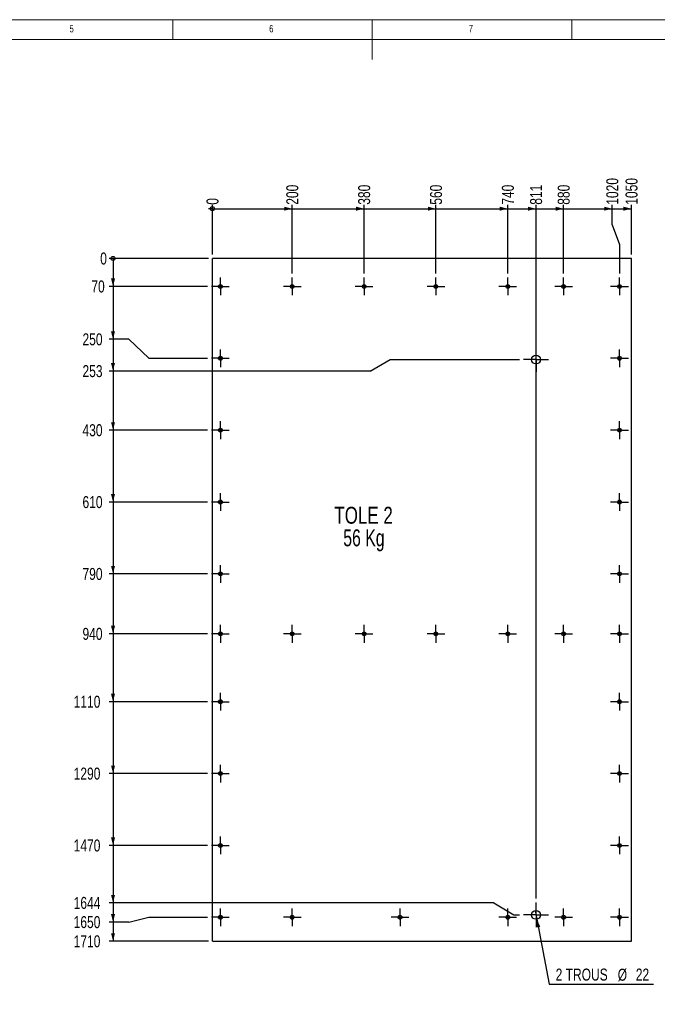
# Model space of a CAD drawing. Header units: millimetres. Extents: x 5 to 589, y 5 to 415.
# Tile 8 of 11: x 209 to 368, y 168 to 415. Entities that reach past the tile are written whole.
import ezdxf

# ---------------------------------------------------------------- set-up
doc = ezdxf.new("R2010")
doc.units = ezdxf.units.MM
doc.linetypes.add('CENTERX2', pattern=[20.32, 12.7, -2.54, 2.54, -2.54])
for name, color, linetype in [('COTES', 1, 'Continuous'), ('NOTES', 6, 'Continuous'), ('TRAIT-MIXTES', 3, 'CENTERX2')]:
    doc.layers.add(name, color=color, linetype=linetype)
doc.layers.add('TRAIT-FORT', color=4, linetype='Continuous', lineweight=25)
doc.styles.add('SLDTEXTSTYLE0', font='TXT', dxfattribs={"width": 0.75})
doc.styles.add('SLDTEXTSTYLE3', font='TXT', dxfattribs={"width": 0.7})
doc.dimstyles.new('SLDDIMSTYLE0', dxfattribs={"dimtxt": 3, "dimasz": 0.333333, "dimexe": 0, "dimexo": 0.0625, "dimgap": 0.75, "dimtad": 0, "dimtih": 1, "dimtoh": 1, "dimdec": 0, "dimlfac": 10, "dimrnd": 1e-09, "dimdsep": 46, "dimtxsty": 'SLDTEXTSTYLE0', "dimblk1": 'ORIGIN', "dimblk2": 'ORIGIN', "dimsah": 1, "dimcen": 0.09, "dimadec": 0, "dimazin": 2, "dimtfac": 1, "dimtdec": 0, "dimtofl": 0, "dimtmove": 0, "dimatfit": 3, "dimldrblk": 'ORIGIN', "dimfxl": 1, "dimfrac": 2, "dimtolj": 1, "dimtzin": 12, "dimarcsym": 0})
doc.dimstyles.new('SLDDIMSTYLE1', dxfattribs={"dimtxt": 3, "dimasz": 2, "dimexe": 0, "dimexo": 0.0625, "dimgap": 0.75, "dimtad": 0, "dimtih": 1, "dimtoh": 1, "dimdec": 0, "dimlfac": 10, "dimrnd": 1e-09, "dimzin": 12, "dimdsep": 46, "dimtxsty": 'SLDTEXTSTYLE0', "dimsah": 1, "dimcen": 0.09, "dimadec": 0, "dimazin": 3, "dimtfac": 1, "dimtdec": 0, "dimtofl": 0, "dimtmove": 0, "dimatfit": 3, "dimfxl": 1, "dimfrac": 2, "dimtolj": 1, "dimtzin": 12, "dimarcsym": 0})
doc.dimstyles.new('SLDDIMSTYLE2', dxfattribs={"dimtxt": 3, "dimasz": 2, "dimexe": 0, "dimexo": 0.0625, "dimgap": 0.75, "dimtad": 0, "dimtih": 1, "dimtoh": 1, "dimdec": 0, "dimlfac": 10, "dimrnd": 1e-09, "dimzin": 12, "dimdsep": 46, "dimtxsty": 'SLDTEXTSTYLE0', "dimblk1": 'NONE', "dimsah": 1, "dimcen": 0, "dimadec": 0, "dimazin": 3, "dimtfac": 1, "dimtdec": 0, "dimtmove": 0, "dimatfit": 3, "dimldrblk": 'NONE', "dimfxl": 1, "dimfrac": 2, "dimtolj": 1, "dimtzin": 12, "dimarcsym": 0})

# ---------------------------------------------------------------- blocks, each defined once
blk = doc.blocks.new('_Origin')
at = {"color": 0, "linetype": 'ByBlock', "lineweight": -2}
blk.add_line((0, 0), (-1, 0), dxfattribs=at)
blk.add_circle((0, 0), 0.5, dxfattribs=at)
blk = doc.blocks.new('_D_30')
at = {"layer": 'COTES', "color": 1, "transparency": 16777216}
blk.add_line((256.93, 356.2), (256.93, 368.66), dxfattribs=at)
blk.add_blockref('_Origin', (256.93, 367.66), dxfattribs=at)
at = {"layer": 'COTES', "color": 1, "transparency": 16777216, "insert": (255.45, 368.66), "char_height": 3, "attachment_point": 1, "rotation": 90, "style": 'SLDTEXTSTYLE0'}
blk.add_mtext('0', dxfattribs=at)
blk = doc.blocks.new('_D_31')
at = {"layer": 'COTES', "color": 1, "transparency": 16777216}
for p, q in [((256.93, 367.66), (276.93, 367.66)), ((276.93, 351.43), (276.93, 368.66))]:
    blk.add_line(p, q, dxfattribs=at)
blk.add_solid([(276.93, 367.66), (274.93, 368.16), (274.93, 367.16)], dxfattribs=at)
at = {"layer": 'COTES', "color": 1, "transparency": 16777216, "insert": (275.45, 368.66), "char_height": 3, "attachment_point": 1, "rotation": 90, "style": 'SLDTEXTSTYLE0'}
blk.add_mtext('200', dxfattribs=at)
blk = doc.blocks.new('_D_32')
at = {"layer": 'COTES', "color": 1, "transparency": 16777216}
for p, q in [((276.93, 367.66), (294.93, 367.66)), ((294.93, 351.43), (294.93, 368.66))]:
    blk.add_line(p, q, dxfattribs=at)
blk.add_solid([(294.93, 367.66), (292.93, 368.16), (292.93, 367.16)], dxfattribs=at)
at = {"layer": 'COTES', "color": 1, "transparency": 16777216, "insert": (293.45, 368.66), "char_height": 3, "attachment_point": 1, "rotation": 90, "style": 'SLDTEXTSTYLE0'}
blk.add_mtext('380', dxfattribs=at)
blk = doc.blocks.new('_D_33')
at = {"layer": 'COTES', "color": 1, "transparency": 16777216}
for p, q in [((294.93, 367.66), (312.93, 367.66)), ((312.93, 351.43), (312.93, 368.66))]:
    blk.add_line(p, q, dxfattribs=at)
blk.add_solid([(312.93, 367.66), (310.93, 368.16), (310.93, 367.16)], dxfattribs=at)
at = {"layer": 'COTES', "color": 1, "transparency": 16777216, "insert": (311.45, 368.66), "char_height": 3, "attachment_point": 1, "rotation": 90, "style": 'SLDTEXTSTYLE0'}
blk.add_mtext('560', dxfattribs=at)
blk = doc.blocks.new('_D_34')
at = {"layer": 'COTES', "color": 1, "transparency": 16777216}
for p, q in [((312.93, 367.66), (330.93, 367.66)), ((330.93, 351.43), (330.93, 368.66))]:
    blk.add_line(p, q, dxfattribs=at)
blk.add_solid([(330.93, 367.66), (328.93, 368.16), (328.93, 367.16)], dxfattribs=at)
at = {"layer": 'COTES', "color": 1, "transparency": 16777216, "insert": (329.45, 368.66), "char_height": 3, "attachment_point": 1, "rotation": 90, "style": 'SLDTEXTSTYLE0'}
blk.add_mtext('740', dxfattribs=at)
blk = doc.blocks.new('_D_35')
at = {"layer": 'COTES', "color": 1, "transparency": 16777216}
for p, q in [((330.93, 367.66), (338.01, 367.66)), ((338.01, 194.9), (338.01, 368.66))]:
    blk.add_line(p, q, dxfattribs=at)
blk.add_solid([(338.01, 367.66), (336.01, 368.16), (336.01, 367.16)], dxfattribs=at)
at = {"layer": 'COTES', "color": 1, "transparency": 16777216, "insert": (336.52, 368.66), "char_height": 3, "attachment_point": 1, "rotation": 90, "style": 'SLDTEXTSTYLE0'}
blk.add_mtext('811', dxfattribs=at)
blk = doc.blocks.new('_D_36')
at = {"layer": 'COTES', "color": 1, "transparency": 16777216}
for p, q in [((338.01, 367.66), (344.93, 367.66)), ((344.93, 351.43), (344.93, 368.66))]:
    blk.add_line(p, q, dxfattribs=at)
blk.add_solid([(344.93, 367.66), (342.93, 368.16), (342.93, 367.16)], dxfattribs=at)
at = {"layer": 'COTES', "color": 1, "transparency": 16777216, "insert": (343.44, 368.66), "char_height": 3, "attachment_point": 1, "rotation": 90, "style": 'SLDTEXTSTYLE0'}
blk.add_mtext('880', dxfattribs=at)
blk = doc.blocks.new('_D_37')
at = {"layer": 'COTES', "color": 1, "transparency": 16777216}
for p, q in [((344.93, 367.66), (357.11, 367.66)), ((357.11, 363.66), (357.11, 368.66)), ((357.11, 363.66), (358.93, 358.66)), ((358.93, 358.66), (358.93, 351.43))]:
    blk.add_line(p, q, dxfattribs=at)
blk.add_solid([(357.11, 367.66), (355.11, 368.16), (355.11, 367.16)], dxfattribs=at)
at = {"layer": 'COTES', "color": 1, "transparency": 16777216, "insert": (355.62, 368.66), "char_height": 3, "attachment_point": 1, "rotation": 90, "style": 'SLDTEXTSTYLE0'}
blk.add_mtext('1020', dxfattribs=at)
blk = doc.blocks.new('_D_38')
at = {"layer": 'COTES', "color": 1, "transparency": 16777216}
for p, q in [((357.11, 367.66), (361.92, 367.66)), ((361.92, 356.2), (361.92, 368.66))]:
    blk.add_line(p, q, dxfattribs=at)
blk.add_solid([(361.92, 367.66), (359.92, 368.16), (359.92, 367.16)], dxfattribs=at)
at = {"layer": 'COTES', "color": 1, "transparency": 16777216, "insert": (360.43, 368.66), "char_height": 3, "attachment_point": 1, "rotation": 90, "style": 'SLDTEXTSTYLE0'}
blk.add_mtext('1050', dxfattribs=at)
blk = doc.blocks.new('_D_39')
at = {"layer": 'COTES', "color": 1, "transparency": 16777216}
blk.add_line((255.93, 355.2), (231.04, 355.2), dxfattribs=at)
blk.add_blockref('_Origin', (232.04, 355.2), dxfattribs=at)
at = {"layer": 'COTES', "color": 1, "transparency": 16777216, "insert": (228.83, 356.69), "char_height": 3, "attachment_point": 1, "style": 'SLDTEXTSTYLE0'}
blk.add_mtext('0', dxfattribs=at)
blk = doc.blocks.new('_D_40')
at = {"layer": 'COTES', "color": 1, "transparency": 16777216}
for p, q in [((232.04, 355.2), (232.04, 348.2)), ((255.71, 348.2), (231.04, 348.2))]:
    blk.add_line(p, q, dxfattribs=at)
blk.add_solid([(232.04, 348.2), (232.54, 350.2), (231.54, 350.2)], dxfattribs=at)
at = {"layer": 'COTES', "color": 1, "transparency": 16777216, "insert": (226.61, 349.69), "char_height": 3, "attachment_point": 1, "style": 'SLDTEXTSTYLE0'}
blk.add_mtext('70', dxfattribs=at)
blk = doc.blocks.new('_D_41')
at = {"layer": 'COTES', "color": 1, "transparency": 16777216}
for p, q in [((232.04, 348.2), (232.04, 334.96)), ((236.04, 334.96), (231.04, 334.96)), ((236.04, 334.96), (241.04, 330.2)), ((241.04, 330.2), (255.71, 330.2))]:
    blk.add_line(p, q, dxfattribs=at)
blk.add_solid([(232.04, 334.96), (232.54, 336.96), (231.54, 336.96)], dxfattribs=at)
at = {"layer": 'COTES', "color": 1, "transparency": 16777216, "insert": (224.39, 336.45), "char_height": 3, "attachment_point": 1, "style": 'SLDTEXTSTYLE0'}
blk.add_mtext('250', dxfattribs=at)
blk = doc.blocks.new('_D_42')
at = {"layer": 'COTES', "color": 1, "transparency": 16777216}
for p, q in [((232.04, 334.96), (232.04, 327.01)), ((296.43, 327.01), (301.43, 329.88)), ((301.43, 329.88), (333.91, 329.88)), ((296.43, 327.01), (231.04, 327.01))]:
    blk.add_line(p, q, dxfattribs=at)
blk.add_solid([(232.04, 327.01), (232.54, 329.01), (231.54, 329.01)], dxfattribs=at)
at = {"layer": 'COTES', "color": 1, "transparency": 16777216, "insert": (224.39, 328.49), "char_height": 3, "attachment_point": 1, "style": 'SLDTEXTSTYLE0'}
blk.add_mtext('253', dxfattribs=at)
blk = doc.blocks.new('_D_43')
at = {"layer": 'COTES', "color": 1, "transparency": 16777216}
for p, q in [((232.04, 327.01), (232.04, 312.2)), ((255.71, 312.2), (231.04, 312.2))]:
    blk.add_line(p, q, dxfattribs=at)
blk.add_solid([(232.04, 312.2), (232.54, 314.2), (231.54, 314.2)], dxfattribs=at)
at = {"layer": 'COTES', "color": 1, "transparency": 16777216, "insert": (224.39, 313.69), "char_height": 3, "attachment_point": 1, "style": 'SLDTEXTSTYLE0'}
blk.add_mtext('430', dxfattribs=at)
blk = doc.blocks.new('_D_44')
at = {"layer": 'COTES', "color": 1, "transparency": 16777216}
for p, q in [((232.04, 312.2), (232.04, 294.2)), ((255.71, 294.2), (231.04, 294.2))]:
    blk.add_line(p, q, dxfattribs=at)
blk.add_solid([(232.04, 294.2), (232.54, 296.2), (231.54, 296.2)], dxfattribs=at)
at = {"layer": 'COTES', "color": 1, "transparency": 16777216, "insert": (224.39, 295.69), "char_height": 3, "attachment_point": 1, "style": 'SLDTEXTSTYLE0'}
blk.add_mtext('610', dxfattribs=at)
blk = doc.blocks.new('_D_45')
at = {"layer": 'COTES', "color": 1, "transparency": 16777216}
for p, q in [((232.04, 294.2), (232.04, 276.2)), ((255.71, 276.2), (231.04, 276.2))]:
    blk.add_line(p, q, dxfattribs=at)
blk.add_solid([(232.04, 276.2), (232.54, 278.2), (231.54, 278.2)], dxfattribs=at)
at = {"layer": 'COTES', "color": 1, "transparency": 16777216, "insert": (224.39, 277.69), "char_height": 3, "attachment_point": 1, "style": 'SLDTEXTSTYLE0'}
blk.add_mtext('790', dxfattribs=at)
blk = doc.blocks.new('_D_46')
at = {"layer": 'COTES', "color": 1, "transparency": 16777216}
for p, q in [((232.04, 276.2), (232.04, 261.2)), ((255.71, 261.2), (231.04, 261.2))]:
    blk.add_line(p, q, dxfattribs=at)
blk.add_solid([(232.04, 261.2), (232.54, 263.2), (231.54, 263.2)], dxfattribs=at)
at = {"layer": 'COTES', "color": 1, "transparency": 16777216, "insert": (224.39, 262.69), "char_height": 3, "attachment_point": 1, "style": 'SLDTEXTSTYLE0'}
blk.add_mtext('940', dxfattribs=at)
blk = doc.blocks.new('_D_47')
at = {"layer": 'COTES', "color": 1, "transparency": 16777216}
for p, q in [((232.04, 261.2), (232.04, 244.2)), ((255.71, 244.2), (231.04, 244.2))]:
    blk.add_line(p, q, dxfattribs=at)
blk.add_solid([(232.04, 244.2), (232.54, 246.2), (231.54, 246.2)], dxfattribs=at)
at = {"layer": 'COTES', "color": 1, "transparency": 16777216, "insert": (222.18, 245.69), "char_height": 3, "attachment_point": 1, "style": 'SLDTEXTSTYLE0'}
blk.add_mtext('1110', dxfattribs=at)
blk = doc.blocks.new('_D_48')
at = {"layer": 'COTES', "color": 1, "transparency": 16777216}
for p, q in [((232.04, 244.2), (232.04, 226.2)), ((255.71, 226.2), (231.04, 226.2))]:
    blk.add_line(p, q, dxfattribs=at)
blk.add_solid([(232.04, 226.2), (232.54, 228.2), (231.54, 228.2)], dxfattribs=at)
at = {"layer": 'COTES', "color": 1, "transparency": 16777216, "insert": (222.18, 227.69), "char_height": 3, "attachment_point": 1, "style": 'SLDTEXTSTYLE0'}
blk.add_mtext('1290', dxfattribs=at)
blk = doc.blocks.new('_D_49')
at = {"layer": 'COTES', "color": 1, "transparency": 16777216}
for p, q in [((232.04, 226.2), (232.04, 208.2)), ((255.71, 208.2), (231.04, 208.2))]:
    blk.add_line(p, q, dxfattribs=at)
blk.add_solid([(232.04, 208.2), (232.54, 210.2), (231.54, 210.2)], dxfattribs=at)
at = {"layer": 'COTES', "color": 1, "transparency": 16777216, "insert": (222.18, 209.69), "char_height": 3, "attachment_point": 1, "style": 'SLDTEXTSTYLE0'}
blk.add_mtext('1470', dxfattribs=at)
blk = doc.blocks.new('_D_50')
at = {"layer": 'COTES', "color": 1, "transparency": 16777216}
for p, q in [((232.04, 208.2), (232.04, 193.82)), ((327.41, 193.82), (231.04, 193.82)), ((327.41, 193.82), (332.41, 190.8)), ((332.41, 190.8), (333.91, 190.8))]:
    blk.add_line(p, q, dxfattribs=at)
blk.add_solid([(232.04, 193.82), (232.54, 195.82), (231.54, 195.82)], dxfattribs=at)
at = {"layer": 'COTES', "color": 1, "transparency": 16777216, "insert": (222.18, 195.31), "char_height": 3, "attachment_point": 1, "style": 'SLDTEXTSTYLE0'}
blk.add_mtext('1644', dxfattribs=at)
blk = doc.blocks.new('_D_51')
at = {"layer": 'COTES', "color": 1, "transparency": 16777216}
for p, q in [((232.04, 193.82), (232.04, 189.01)), ((236.04, 189.01), (241.04, 190.2)), ((241.04, 190.2), (255.71, 190.2)), ((236.04, 189.01), (231.04, 189.01))]:
    blk.add_line(p, q, dxfattribs=at)
blk.add_solid([(232.04, 189.01), (232.54, 191.01), (231.54, 191.01)], dxfattribs=at)
at = {"layer": 'COTES', "color": 1, "transparency": 16777216, "insert": (222.18, 190.5), "char_height": 3, "attachment_point": 1, "style": 'SLDTEXTSTYLE0'}
blk.add_mtext('1650', dxfattribs=at)
blk = doc.blocks.new('_D_52')
at = {"layer": 'COTES', "color": 1, "transparency": 16777216}
for p, q in [((232.04, 189.01), (232.04, 184.2)), ((255.93, 184.2), (231.04, 184.2))]:
    blk.add_line(p, q, dxfattribs=at)
blk.add_solid([(232.04, 184.2), (232.54, 186.2), (231.54, 186.2)], dxfattribs=at)
at = {"layer": 'COTES', "color": 1, "transparency": 16777216, "insert": (222.18, 185.69), "char_height": 3, "attachment_point": 1, "style": 'SLDTEXTSTYLE0'}
blk.add_mtext('1710', dxfattribs=at)
blk = doc.blocks.new('_D_53')
at = {"layer": 'COTES', "color": 1, "transparency": 16777216}
for p, q in [((337.8, 191.88), (338.22, 189.72)), ((338.22, 189.72), (341.34, 173.45)), ((341.34, 173.45), (367.43, 173.45))]:
    blk.add_line(p, q, dxfattribs=at)
blk.add_solid([(338.22, 189.72), (338.1, 187.66), (339.08, 187.85)], dxfattribs=at)
at = {"layer": 'COTES', "color": 1, "transparency": 16777216, "char_height": 3, "attachment_point": 1, "style": 'SLDTEXTSTYLE0'}
for s, insert in [('2 TROUS', (342.93, 177.36)), ('%%c', (358.48, 177.32)), ('22', (363, 177.36))]:
    blk.add_mtext(s, dxfattribs=dict(at, insert=insert))
blk = doc.blocks.new('_None')
blk = doc.blocks.new('SW_NOTE_5')
at = {"layer": 'NOTES', "color": 0, "char_height": 4.233, "attachment_point": 2}
for s, insert, style in [('TOLE 2', (8.53, 5.46), 'SLDTEXTSTYLE0'), ('56 Kg', (8.61, -0.19), 'SLDTEXTSTYLE3')]:
    blk.add_mtext(s, dxfattribs=dict(at, insert=insert, style=style))
blk = doc.blocks.new('SW_CENTERMARKSYMBOL_40')
at = {"layer": 'TRAIT-MIXTES', "color": 0}
for p, q in [((0, 2), (0, 3.1)), ((-2, 0), (-3.1, 0)), ((0, 0), (-2, 0)), ((0, 0), (0, 2)), ((0, 0), (0, -2)), ((0, 0), (2, 0)), ((2, 0), (3.1, 0)), ((0, -2), (0, -3.1))]:
    blk.add_line(p, q, dxfattribs=at)
blk = doc.blocks.new('SW_CENTERMARKSYMBOL_41')
at = {"layer": 'TRAIT-MIXTES', "color": 0}
for p, q in [((0, 2), (0, 3.1)), ((0, 0), (-2, 0)), ((0, 0), (0, 2)), ((0, 0), (0, -2)), ((0, 0), (2, 0)), ((2, 0), (3.1, 0)), ((-2, 0), (-3.1, 0)), ((0, -2), (0, -3.1))]:
    blk.add_line(p, q, dxfattribs=at)
blk = doc.blocks.new('SW_CENTERMARKSYMBOL_42')
at = {"layer": 'TRAIT-MIXTES', "color": 0}
for p, q in [((-2, 0), (-2.225, 0)), ((0, 0), (-2, 0)), ((0, 2), (0, 2.225)), ((0, 0), (0, 2)), ((0, 0), (0, -2)), ((0, 0), (2, 0)), ((2, 0), (2.225, 0)), ((0, -2), (0, -2.225))]:
    blk.add_line(p, q, dxfattribs=at)
blk = doc.blocks.new('SW_CENTERMARKSYMBOL_43')
at = {"layer": 'TRAIT-MIXTES', "color": 0}
for p, q in [((-2, 0), (-2.225, 0)), ((0, 0), (-2, 0)), ((0, 2), (0, 2.225)), ((0, 0), (0, 2)), ((0, 0), (0, -2)), ((0, 0), (2, 0)), ((2, 0), (2.225, 0)), ((0, -2), (0, -2.225))]:
    blk.add_line(p, q, dxfattribs=at)
blk = doc.blocks.new('SW_CENTERMARKSYMBOL_44')
at = {"layer": 'TRAIT-MIXTES', "color": 0}
for p, q in [((-2, 0), (-2.225, 0)), ((0, 0), (-2, 0)), ((0, 2), (0, 2.225)), ((0, 0), (0, 2)), ((0, 0), (0, -2)), ((0, 0), (2, 0)), ((2, 0), (2.225, 0)), ((0, -2), (0, -2.225))]:
    blk.add_line(p, q, dxfattribs=at)
blk = doc.blocks.new('SW_CENTERMARKSYMBOL_45')
at = {"layer": 'TRAIT-MIXTES', "color": 0}
for p, q in [((-2, 0), (-2.225, 0)), ((0, 0), (-2, 0)), ((0, 2), (0, 2.225)), ((0, 0), (0, 2)), ((0, 0), (0, -2)), ((0, 0), (2, 0)), ((2, 0), (2.225, 0)), ((0, -2), (0, -2.225))]:
    blk.add_line(p, q, dxfattribs=at)
blk = doc.blocks.new('SW_CENTERMARKSYMBOL_46')
at = {"layer": 'TRAIT-MIXTES', "color": 0}
for p, q in [((-2, 0), (-2.225, 0)), ((0, 0), (-2, 0)), ((0, 2), (0, 2.225)), ((0, 0), (0, 2)), ((0, 0), (0, -2)), ((0, 0), (2, 0)), ((2, 0), (2.225, 0)), ((0, -2), (0, -2.225))]:
    blk.add_line(p, q, dxfattribs=at)
blk = doc.blocks.new('SW_CENTERMARKSYMBOL_47')
at = {"layer": 'TRAIT-MIXTES', "color": 0}
for p, q in [((-2, 0), (-2.225, 0)), ((0, 0), (-2, 0)), ((0, 2), (0, 2.225)), ((0, 0), (0, 2)), ((0, 0), (0, -2)), ((0, 0), (2, 0)), ((2, 0), (2.225, 0)), ((0, -2), (0, -2.225))]:
    blk.add_line(p, q, dxfattribs=at)
blk = doc.blocks.new('SW_CENTERMARKSYMBOL_48')
at = {"layer": 'TRAIT-MIXTES', "color": 0}
for p, q in [((-2, 0), (-2.225, 0)), ((0, 0), (-2, 0)), ((0, 2), (0, 2.225)), ((0, 0), (0, 2)), ((0, 0), (0, -2)), ((0, 0), (2, 0)), ((2, 0), (2.225, 0)), ((0, -2), (0, -2.225))]:
    blk.add_line(p, q, dxfattribs=at)
blk = doc.blocks.new('SW_CENTERMARKSYMBOL_49')
at = {"layer": 'TRAIT-MIXTES', "color": 0}
for p, q in [((-2, 0), (-2.225, 0)), ((0, 0), (-2, 0)), ((0, 2), (0, 2.225)), ((0, 0), (0, 2)), ((0, 0), (0, -2)), ((0, 0), (2, 0)), ((2, 0), (2.225, 0)), ((0, -2), (0, -2.225))]:
    blk.add_line(p, q, dxfattribs=at)
blk = doc.blocks.new('SW_CENTERMARKSYMBOL_50')
at = {"layer": 'TRAIT-MIXTES', "color": 0}
for p, q in [((0, 0), (-2, 0)), ((0, 2), (0, 2.225)), ((0, 0), (0, 2)), ((0, 0), (0, -2)), ((0, 0), (2, 0)), ((2, 0), (2.225, 0)), ((-2, 0), (-2.225, 0)), ((0, -2), (0, -2.225))]:
    blk.add_line(p, q, dxfattribs=at)
blk = doc.blocks.new('SW_CENTERMARKSYMBOL_51')
at = {"layer": 'TRAIT-MIXTES', "color": 0}
for p, q in [((-2, 0), (-2.225, 0)), ((0, 0), (-2, 0)), ((0, 2), (0, 2.225)), ((0, 0), (0, 2)), ((0, 0), (0, -2)), ((0, 0), (2, 0)), ((2, 0), (2.225, 0)), ((0, -2), (0, -2.225))]:
    blk.add_line(p, q, dxfattribs=at)
blk = doc.blocks.new('SW_CENTERMARKSYMBOL_52')
at = {"layer": 'TRAIT-MIXTES', "color": 0}
for p, q in [((-2, 0), (-2.225, 0)), ((0, 0), (-2, 0)), ((0, 2), (0, 2.225)), ((0, 0), (0, 2)), ((0, 0), (0, -2)), ((0, 0), (2, 0)), ((2, 0), (2.225, 0)), ((0, -2), (0, -2.225))]:
    blk.add_line(p, q, dxfattribs=at)
blk = doc.blocks.new('SW_CENTERMARKSYMBOL_53')
at = {"layer": 'TRAIT-MIXTES', "color": 0}
for p, q in [((-2, 0), (-2.225, 0)), ((0, 0), (-2, 0)), ((0, 2), (0, 2.225)), ((0, 0), (0, 2)), ((0, 0), (0, -2)), ((0, 0), (2, 0)), ((2, 0), (2.225, 0)), ((0, -2), (0, -2.225))]:
    blk.add_line(p, q, dxfattribs=at)
blk = doc.blocks.new('SW_CENTERMARKSYMBOL_54')
at = {"layer": 'TRAIT-MIXTES', "color": 0}
for p, q in [((-2, 0), (-2.225, 0)), ((0, 0), (-2, 0)), ((0, 2), (0, 2.225)), ((0, 0), (0, 2)), ((0, 0), (0, -2)), ((0, 0), (2, 0)), ((2, 0), (2.225, 0)), ((0, -2), (0, -2.225))]:
    blk.add_line(p, q, dxfattribs=at)
blk = doc.blocks.new('SW_CENTERMARKSYMBOL_55')
at = {"layer": 'TRAIT-MIXTES', "color": 0}
for p, q in [((-2, 0), (-2.225, 0)), ((0, 0), (-2, 0)), ((0, 2), (0, 2.225)), ((0, 0), (0, 2)), ((0, 0), (0, -2)), ((0, 0), (2, 0)), ((2, 0), (2.225, 0)), ((0, -2), (0, -2.225))]:
    blk.add_line(p, q, dxfattribs=at)
blk = doc.blocks.new('SW_CENTERMARKSYMBOL_56')
at = {"layer": 'TRAIT-MIXTES', "color": 0}
for p, q in [((-2, 0), (-2.225, 0)), ((0, 0), (-2, 0)), ((0, 2), (0, 2.225)), ((0, 0), (0, 2)), ((0, 0), (0, -2)), ((0, 0), (2, 0)), ((2, 0), (2.225, 0)), ((0, -2), (0, -2.225))]:
    blk.add_line(p, q, dxfattribs=at)
blk = doc.blocks.new('SW_CENTERMARKSYMBOL_57')
at = {"layer": 'TRAIT-MIXTES', "color": 0}
for p, q in [((-2, 0), (-2.225, 0)), ((0, 0), (-2, 0)), ((0, 2), (0, 2.225)), ((0, 0), (0, 2)), ((0, 0), (0, -2)), ((0, 0), (2, 0)), ((2, 0), (2.225, 0)), ((0, -2), (0, -2.225))]:
    blk.add_line(p, q, dxfattribs=at)
blk = doc.blocks.new('SW_CENTERMARKSYMBOL_58')
at = {"layer": 'TRAIT-MIXTES', "color": 0}
for p, q in [((0, 0), (-2, 0)), ((0, 2), (0, 2.225)), ((0, 0), (0, 2)), ((0, 0), (0, -2)), ((0, 0), (2, 0)), ((2, 0), (2.225, 0)), ((-2, 0), (-2.225, 0)), ((0, -2), (0, -2.225))]:
    blk.add_line(p, q, dxfattribs=at)
blk = doc.blocks.new('SW_CENTERMARKSYMBOL_59')
at = {"layer": 'TRAIT-MIXTES', "color": 0}
for p, q in [((-2, 0), (-2.225, 0)), ((0, 0), (-2, 0)), ((0, 2), (0, 2.225)), ((0, 0), (0, 2)), ((0, 0), (0, -2)), ((0, 0), (2, 0)), ((2, 0), (2.225, 0)), ((0, -2), (0, -2.225))]:
    blk.add_line(p, q, dxfattribs=at)
blk = doc.blocks.new('SW_CENTERMARKSYMBOL_60')
at = {"layer": 'TRAIT-MIXTES', "color": 0}
for p, q in [((0, 0), (-2, 0)), ((0, 2), (0, 2.225)), ((0, 0), (0, 2)), ((0, 0), (0, -2)), ((0, 0), (2, 0)), ((2, 0), (2.225, 0)), ((-2, 0), (-2.225, 0)), ((0, -2), (0, -2.225))]:
    blk.add_line(p, q, dxfattribs=at)
blk = doc.blocks.new('SW_CENTERMARKSYMBOL_61')
at = {"layer": 'TRAIT-MIXTES', "color": 0}
for p, q in [((-2, 0), (-2.225, 0)), ((0, 0), (-2, 0)), ((0, 2), (0, 2.225)), ((0, 0), (0, 2)), ((0, 0), (0, -2)), ((0, 0), (2, 0)), ((2, 0), (2.225, 0)), ((0, -2), (0, -2.225))]:
    blk.add_line(p, q, dxfattribs=at)
blk = doc.blocks.new('SW_CENTERMARKSYMBOL_62')
at = {"layer": 'TRAIT-MIXTES', "color": 0}
for p, q in [((0, 0), (-2, 0)), ((0, 2), (0, 2.225)), ((0, 0), (0, 2)), ((0, 0), (0, -2)), ((0, 0), (2, 0)), ((2, 0), (2.225, 0)), ((-2, 0), (-2.225, 0)), ((0, -2), (0, -2.225))]:
    blk.add_line(p, q, dxfattribs=at)
blk = doc.blocks.new('SW_CENTERMARKSYMBOL_63')
at = {"layer": 'TRAIT-MIXTES', "color": 0}
for p, q in [((-2, 0), (-2.225, 0)), ((0, 0), (-2, 0)), ((0, 2), (0, 2.225)), ((0, 0), (0, 2)), ((0, 0), (0, -2)), ((0, 0), (2, 0)), ((2, 0), (2.225, 0)), ((0, -2), (0, -2.225))]:
    blk.add_line(p, q, dxfattribs=at)
blk = doc.blocks.new('SW_CENTERMARKSYMBOL_64')
at = {"layer": 'TRAIT-MIXTES', "color": 0}
for p, q in [((-2, 0), (-2.225, 0)), ((0, 0), (-2, 0)), ((0, 2), (0, 2.225)), ((0, 0), (0, 2)), ((0, 0), (0, -2)), ((0, 0), (2, 0)), ((2, 0), (2.225, 0)), ((0, -2), (0, -2.225))]:
    blk.add_line(p, q, dxfattribs=at)
blk = doc.blocks.new('SW_CENTERMARKSYMBOL_65')
at = {"layer": 'TRAIT-MIXTES', "color": 0}
for p, q in [((-2, 0), (-2.225, 0)), ((0, 0), (-2, 0)), ((0, 2), (0, 2.225)), ((0, 0), (0, 2)), ((0, 0), (0, -2)), ((0, 0), (2, 0)), ((2, 0), (2.225, 0)), ((0, -2), (0, -2.225))]:
    blk.add_line(p, q, dxfattribs=at)
blk = doc.blocks.new('SW_CENTERMARKSYMBOL_66')
at = {"layer": 'TRAIT-MIXTES', "color": 0}
for p, q in [((-2, 0), (-2.225, 0)), ((0, 0), (-2, 0)), ((0, 2), (0, 2.225)), ((0, 0), (0, 2)), ((0, 0), (0, -2)), ((0, 0), (2, 0)), ((2, 0), (2.225, 0)), ((0, -2), (0, -2.225))]:
    blk.add_line(p, q, dxfattribs=at)
blk = doc.blocks.new('SW_CENTERMARKSYMBOL_67')
at = {"layer": 'TRAIT-MIXTES', "color": 0}
for p, q in [((-2, 0), (-2.225, 0)), ((0, 0), (-2, 0)), ((0, 2), (0, 2.225)), ((0, 0), (0, 2)), ((0, 0), (0, -2)), ((0, 0), (2, 0)), ((2, 0), (2.225, 0)), ((0, -2), (0, -2.225))]:
    blk.add_line(p, q, dxfattribs=at)
blk = doc.blocks.new('SW_CENTERMARKSYMBOL_68')
at = {"layer": 'TRAIT-MIXTES', "color": 0}
for p, q in [((0, 0), (-2, 0)), ((0, 2), (0, 2.225)), ((0, 0), (0, 2)), ((0, 0), (0, -2)), ((0, 0), (2, 0)), ((2, 0), (2.225, 0)), ((-2, 0), (-2.225, 0)), ((0, -2), (0, -2.225))]:
    blk.add_line(p, q, dxfattribs=at)
blk = doc.blocks.new('SW_CENTERMARKSYMBOL_69')
at = {"layer": 'TRAIT-MIXTES', "color": 0}
for p, q in [((-2, 0), (-2.225, 0)), ((0, 0), (-2, 0)), ((0, 2), (0, 2.225)), ((0, 0), (0, 2)), ((0, 0), (0, -2)), ((0, 0), (2, 0)), ((2, 0), (2.225, 0)), ((0, -2), (0, -2.225))]:
    blk.add_line(p, q, dxfattribs=at)
blk = doc.blocks.new('SW_CENTERMARKSYMBOL_70')
at = {"layer": 'TRAIT-MIXTES', "color": 0}
for p, q in [((-2, 0), (-2.225, 0)), ((0, 0), (-2, 0)), ((0, 2), (0, 2.225)), ((0, 0), (0, 2)), ((0, 0), (0, -2)), ((0, 0), (2, 0)), ((2, 0), (2.225, 0)), ((0, -2), (0, -2.225))]:
    blk.add_line(p, q, dxfattribs=at)
blk = doc.blocks.new('SW_CENTERMARKSYMBOL_71')
at = {"layer": 'TRAIT-MIXTES', "color": 0}
for p, q in [((0, 0), (-2, 0)), ((0, 2), (0, 2.225)), ((0, 0), (0, 2)), ((0, 0), (0, -2)), ((0, 0), (2, 0)), ((2, 0), (2.225, 0)), ((-2, 0), (-2.225, 0)), ((0, -2), (0, -2.225))]:
    blk.add_line(p, q, dxfattribs=at)
blk = doc.blocks.new('SW_CENTERMARKSYMBOL_72')
at = {"layer": 'TRAIT-MIXTES', "color": 0}
for p, q in [((-2, 0), (-2.225, 0)), ((0, 0), (-2, 0)), ((0, 2), (0, 2.225)), ((0, 0), (0, 2)), ((0, 0), (0, -2)), ((0, 0), (2, 0)), ((2, 0), (2.225, 0)), ((0, -2), (0, -2.225))]:
    blk.add_line(p, q, dxfattribs=at)
blk = doc.blocks.new('SW_CENTERMARKSYMBOL_73')
at = {"layer": 'TRAIT-MIXTES', "color": 0}
for p, q in [((-2, 0), (-2.225, 0)), ((0, 0), (-2, 0)), ((0, 2), (0, 2.225)), ((0, 0), (0, 2)), ((0, 0), (0, -2)), ((0, 0), (2, 0)), ((2, 0), (2.225, 0)), ((0, -2), (0, -2.225))]:
    blk.add_line(p, q, dxfattribs=at)
blk = doc.blocks.new('SW_CENTERMARKSYMBOL_74')
at = {"layer": 'TRAIT-MIXTES', "color": 0}
for p, q in [((-2, 0), (-2.225, 0)), ((0, 0), (-2, 0)), ((0, 2), (0, 2.225)), ((0, 0), (0, 2)), ((0, 0), (0, -2)), ((0, 0), (2, 0)), ((2, 0), (2.225, 0)), ((0, -2), (0, -2.225))]:
    blk.add_line(p, q, dxfattribs=at)
blk = doc.blocks.new('SW_CENTERMARKSYMBOL_75')
at = {"layer": 'TRAIT-MIXTES', "color": 0}
for p, q in [((-2, 0), (-2.225, 0)), ((0, 0), (-2, 0)), ((0, 2), (0, 2.225)), ((0, 0), (0, 2)), ((0, 0), (0, -2)), ((0, 0), (2, 0)), ((2, 0), (2.225, 0)), ((0, -2), (0, -2.225))]:
    blk.add_line(p, q, dxfattribs=at)

msp = doc.modelspace()

# ---------------------------------------------------------------- linework, layer by layer
at = {"color": 7, "linetype": 'Continuous', "lineweight": 18}
for p, q in [((589, 415), (5, 415)), ((247, 410), (247, 415)), ((297, 415), (297, 405)), ((347, 410), (347, 415)), ((584, 410), (10, 410))]:
    msp.add_line(p, q, dxfattribs=at)
at = {"layer": 'TRAIT-FORT', "color": 4, "linetype": 'Continuous', "lineweight": 25}
for p, q in [((361.91712, 355.204), (256.93212, 355.204)), ((256.93212, 184.204), (256.93212, 355.204)), ((361.91712, 184.204), (361.91712, 355.204)), ((256.93212, 184.204), (361.91712, 184.204))]:
    msp.add_line(p, q, dxfattribs=at)
for centre, radius in [((258.93212, 348.204), 0.47), ((258.93212, 348.204), 0.225), ((276.93212, 348.204), 0.47), ((276.93212, 348.204), 0.225), ((294.93212, 348.204), 0.47), ((294.93212, 348.204), 0.225), ((312.93212, 348.204), 0.47), ((312.93212, 348.204), 0.225), ((330.93212, 348.204), 0.47), ((330.93212, 348.204), 0.225), ((344.92962, 348.204), 0.47), ((344.92962, 348.204), 0.225), ((358.92712, 348.204), 0.47), ((358.92712, 348.204), 0.225), ((258.93212, 330.204), 0.47), ((258.93212, 330.204), 0.225), ((338.00903, 329.88049), 1.1), ((358.92712, 330.204), 0.47), ((358.92712, 330.204), 0.225), ((258.93212, 312.204), 0.47), ((258.93212, 312.204), 0.225), ((358.92712, 312.204), 0.47), ((358.92712, 312.204), 0.225), ((258.93212, 294.204), 0.47), ((258.93212, 294.204), 0.225), ((358.92712, 294.204), 0.47), ((358.92712, 294.204), 0.225), ((258.93212, 276.204), 0.47), ((258.93212, 276.204), 0.225), ((358.92712, 276.204), 0.47), ((358.92712, 276.204), 0.225), ((258.93212, 261.204), 0.47), ((258.93212, 261.204), 0.225), ((276.93212, 261.204), 0.47), ((276.93212, 261.204), 0.225), ((294.93212, 261.204), 0.47), ((294.93212, 261.204), 0.225), ((312.93212, 261.204), 0.47), ((312.93212, 261.204), 0.225), ((330.93212, 261.204), 0.47), ((330.93212, 261.204), 0.225), ((344.92962, 261.204), 0.47), ((344.92962, 261.204), 0.225), ((358.92712, 261.204), 0.47), ((358.92712, 261.204), 0.225), ((258.93212, 244.204), 0.47), ((258.93212, 244.204), 0.225), ((358.92712, 244.204), 0.47), ((358.92712, 244.204), 0.225), ((258.93212, 226.204), 0.47), ((258.93212, 226.204), 0.225), ((358.92712, 226.204), 0.47), ((358.92712, 226.204), 0.225), ((258.93212, 208.204), 0.47), ((258.93212, 208.204), 0.225), ((358.92712, 208.204), 0.47), ((358.92712, 208.204), 0.225), ((258.93212, 190.204), 0.47), ((258.93212, 190.204), 0.225), ((276.93212, 190.204), 0.47), ((276.93212, 190.204), 0.225), ((303.93212, 190.204), 0.47), ((303.93212, 190.204), 0.225), ((330.93212, 190.204), 0.47), ((330.93212, 190.204), 0.225), ((338.00903, 190.79999), 1.1), ((344.92962, 190.204), 0.47), ((344.92962, 190.204), 0.225), ((358.92712, 190.204), 0.47), ((358.92712, 190.204), 0.225)]:
    msp.add_circle(centre, radius, dxfattribs=at)

# ---------------------------------------------------------------- block references
at = {"layer": 'NOTES', "color": 211}
msp.add_blockref('SW_NOTE_5', (286.28202, 287.54223), dxfattribs=at)
at = {"layer": 'TRAIT-MIXTES', "color": 3}
for name, p in [('SW_CENTERMARKSYMBOL_55', (258.93212, 348.204)), ('SW_CENTERMARKSYMBOL_56', (276.93212, 348.204)), ('SW_CENTERMARKSYMBOL_57', (294.93212, 348.204)), ('SW_CENTERMARKSYMBOL_58', (312.93212, 348.204)), ('SW_CENTERMARKSYMBOL_59', (330.93212, 348.204)), ('SW_CENTERMARKSYMBOL_60', (344.92962, 348.204)), ('SW_CENTERMARKSYMBOL_65', (358.92712, 348.204)), ('SW_CENTERMARKSYMBOL_41', (338.00903, 329.88049)), ('SW_CENTERMARKSYMBOL_54', (258.93212, 330.204)), ('SW_CENTERMARKSYMBOL_64', (358.92712, 330.204)), ('SW_CENTERMARKSYMBOL_53', (258.93212, 312.204)), ('SW_CENTERMARKSYMBOL_63', (358.92712, 312.204)), ('SW_CENTERMARKSYMBOL_52', (258.93212, 294.204)), ('SW_CENTERMARKSYMBOL_62', (358.92712, 294.204)), ('SW_CENTERMARKSYMBOL_51', (258.93212, 276.204)), ('SW_CENTERMARKSYMBOL_61', (358.92712, 276.204)), ('SW_CENTERMARKSYMBOL_50', (258.93212, 261.204)), ('SW_CENTERMARKSYMBOL_46', (276.93212, 261.204)), ('SW_CENTERMARKSYMBOL_45', (294.93212, 261.204)), ('SW_CENTERMARKSYMBOL_44', (312.93212, 261.204)), ('SW_CENTERMARKSYMBOL_43', (330.93212, 261.204)), ('SW_CENTERMARKSYMBOL_42', (344.92962, 261.204)), ('SW_CENTERMARKSYMBOL_66', (358.92712, 261.204)), ('SW_CENTERMARKSYMBOL_49', (258.93212, 244.204)), ('SW_CENTERMARKSYMBOL_67', (358.92712, 244.204)), ('SW_CENTERMARKSYMBOL_48', (258.93212, 226.204)), ('SW_CENTERMARKSYMBOL_68', (358.92712, 226.204)), ('SW_CENTERMARKSYMBOL_47', (258.93212, 208.204)), ('SW_CENTERMARKSYMBOL_69', (358.92712, 208.204)), ('SW_CENTERMARKSYMBOL_75', (258.93212, 190.204)), ('SW_CENTERMARKSYMBOL_74', (276.93212, 190.204)), ('SW_CENTERMARKSYMBOL_73', (303.93212, 190.204)), ('SW_CENTERMARKSYMBOL_72', (330.93212, 190.204)), ('SW_CENTERMARKSYMBOL_40', (338.00903, 190.79999)), ('SW_CENTERMARKSYMBOL_71', (344.92962, 190.204)), ('SW_CENTERMARKSYMBOL_70', (358.92712, 190.204))]:
    msp.add_blockref(name, p, dxfattribs=at)

# ---------------------------------------------------------------- texts
at = {"layer": 'NOTES', "color": 211, "char_height": 1.85208, "attachment_point": 1, "style": 'SLDTEXTSTYLE0'}
for s, insert in [('5', (221.16667, 413.66802)), ('6', (271.16667, 413.66802)), ('7', (321.16667, 413.66802))]:
    msp.add_mtext(s, dxfattribs=dict(at, insert=insert))

# ---------------------------------------------------------------- dimensions: what is measured, and where the dimension line sits
at = {"layer": 'COTES', "color": 1}
for feature_location, offset, dtype, origin, dimstyle, picture, middle in [((358.92712, 350.429), (-1.82013, 18.22641), 1, (256.93212, 355.204), 'SLDDIMSTYLE1', '_D_37', (357.107, 373.08874)), ((361.91712, 355.204), (0, 13.45141), 1, (256.93212, 355.204), 'SLDDIMSTYLE1', '_D_38', (361.91712, 373.08874)), ((276.93212, 350.429), (0, 18.22641), 1, (256.93212, 355.204), 'SLDDIMSTYLE1', '_D_31', (276.93212, 371.98041)), ((294.93212, 350.429), (0, 18.22641), 1, (256.93212, 355.204), 'SLDDIMSTYLE1', '_D_32', (294.93212, 371.98041)), ((312.93212, 350.429), (0, 18.22641), 1, (256.93212, 355.204), 'SLDDIMSTYLE1', '_D_33', (312.93212, 371.98041)), ((330.93212, 350.429), (0, 18.22641), 1, (256.93212, 355.204), 'SLDDIMSTYLE1', '_D_34', (330.93212, 371.98041)), ((338.00903, 193.89999), (0, 174.75542), 1, (256.93212, 355.204), 'SLDDIMSTYLE1', '_D_35', (338.00903, 371.98041)), ((344.92962, 350.429), (0, 18.22641), 1, (256.93212, 355.204), 'SLDDIMSTYLE1', '_D_36', (344.92962, 371.98041)), ((256.9321202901, 355.2039993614), (0, 13.4514091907), 1, (256.9321202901, 355.2039993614), 'SLDDIMSTYLE0', '_D_30', (256.9321202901, 369.7637419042)), ((256.70712, 244.204), (-25.66289, 0), 0, (256.93212, 355.204), 'SLDDIMSTYLE1', '_D_47', (226.6109, 244.204)), ((256.70712, 226.204), (-25.66289, 0), 0, (256.93212, 355.204), 'SLDDIMSTYLE1', '_D_48', (226.6109, 226.204)), ((256.70712, 208.204), (-25.66289, 0), 0, (256.93212, 355.204), 'SLDDIMSTYLE1', '_D_49', (226.6109, 208.204)), ((334.90903, 190.79999), (-103.8648, 3.02426), 0, (256.93212, 355.204), 'SLDDIMSTYLE1', '_D_50', (226.6109, 193.82425)), ((256.70712, 190.204), (-25.66289, -1.18987), 0, (256.93212, 355.204), 'SLDDIMSTYLE1', '_D_51', (226.6109, 189.01412)), ((256.93212, 184.204), (-25.88789, 0), 0, (256.93212, 355.204), 'SLDDIMSTYLE1', '_D_52', (226.6109, 184.204)), ((256.70712, 330.204), (-25.66289, 4.75957), 0, (256.93212, 355.204), 'SLDDIMSTYLE1', '_D_41', (227.71923, 334.96357)), ((334.90903, 329.88049), (-103.8648, -2.87237), 0, (256.93212, 355.204), 'SLDDIMSTYLE1', '_D_42', (227.71923, 327.00812)), ((256.70712, 312.204), (-25.66289, 0), 0, (256.93212, 355.204), 'SLDDIMSTYLE1', '_D_43', (227.71923, 312.204)), ((256.70712, 294.204), (-25.66289, 0), 0, (256.93212, 355.204), 'SLDDIMSTYLE1', '_D_44', (227.71923, 294.204)), ((256.70712, 276.204), (-25.66289, 0), 0, (256.93212, 355.204), 'SLDDIMSTYLE1', '_D_45', (227.71923, 276.204)), ((256.70712, 261.204), (-25.66289, 0), 0, (256.93212, 355.204), 'SLDDIMSTYLE1', '_D_46', (227.71923, 261.204)), ((256.70712, 348.204), (-25.66289, 0), 0, (256.93212, 355.204), 'SLDDIMSTYLE1', '_D_40', (228.82756, 348.204)), ((256.9321202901, 355.2039993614), (-25.8878906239, 0), 0, (256.9321202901, 355.2039993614), 'SLDDIMSTYLE0', '_D_39', (229.9358963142, 355.2039993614))]:
    dim = msp.add_ordinate_dim(feature_location=feature_location, offset=offset, dtype=dtype, origin=origin, dimstyle=dimstyle, dxfattribs=at)
    dim.commit()
    dim.dimension.update_dxf_attribs({"geometry": picture, "text_midpoint": middle})
dim = msp.add_diameter_dim_2p(p1=(337.80154, 191.88024), p2=(338.21653, 189.71974), text='2 TROUS<>', dimstyle='SLDDIMSTYLE2', dxfattribs=at)
dim.commit()
dim.dimension.update_dxf_attribs({"geometry": '_D_53', "text_midpoint": (355.18121, 175.888), "dimtype": 163})

doc.saveas('drawing.dxf')
